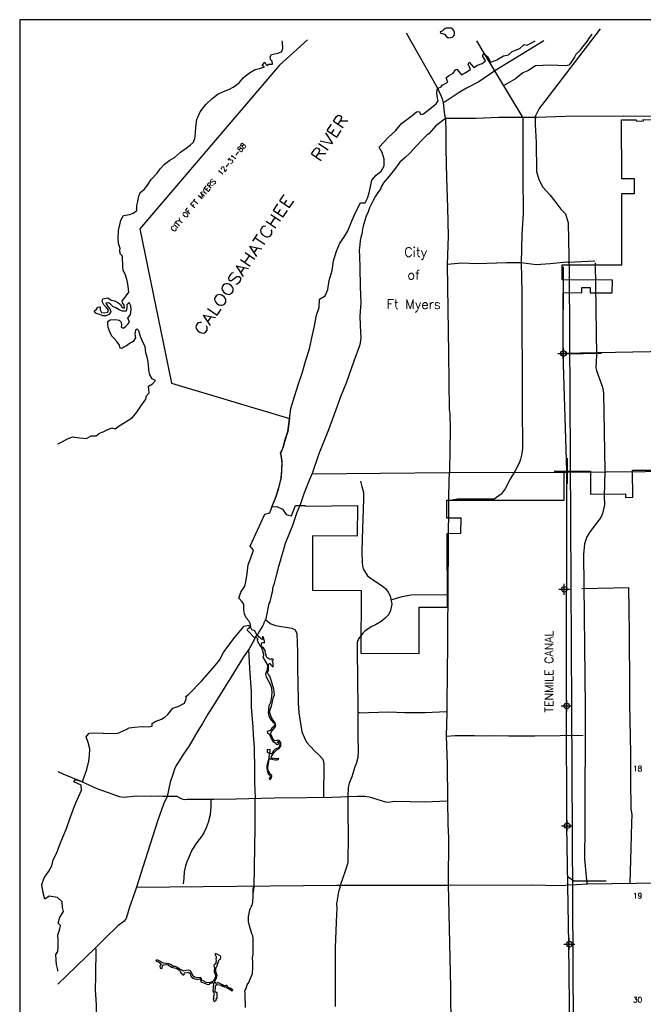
# Model space of a CAD drawing. Extents: x 195802 to 291802, y 776133 to 843814.
# Tile 2 of 4: x 195802 to 223674, y 799811 to 843814. Entities that reach past the tile are written whole.
import ezdxf
from ezdxf.enums import TextEntityAlignment as Align

# ---------------------------------------------------------------- set-up
doc = ezdxf.new("R2010")
doc.units = 0
doc.header["$LTSCALE"] = 800
doc.header["$PDMODE"] = 34
doc.header["$PDSIZE"] = 250
for name, pattern in [('DASHED', [0]), ('PHANTOM', [0]), ('STREAM', [0])]:
    doc.linetypes.add(name, pattern=pattern)
for name, color, linetype in [('6MIROW', 6, 'PHANTOM'), ('BORDER', 1, 'CONTINUOUS'), ('CITY', 14, 'DASHED'), ('MAJROADS', 9, 'CONTINUOUS'), ('RR', 13, 'CONTINUOUS'), ('SEC', 2, 'CONTINUOUS'), ('TEXT', 7, 'CONTINUOUS'), ('TRUNKS', 5, 'STREAM'), ('TSHIPS', 7, 'CONTINUOUS'), ('WATER', 4, 'CONTINUOUS')]:
    doc.layers.add(name, color=color, linetype=linetype)
doc.styles.get("Standard").update_dxf_attribs({"font": 'ROMANT'})

# ---------------------------------------------------------------- blocks, each defined once
blk = doc.blocks.new('TWNSHP')
at = {"layer": 'TSHIPS', "color": 0}
for p, q in [((0, 580), (0, -580)), ((-580, 0), (580, 0))]:
    blk.add_line(p, q, dxfattribs=at)

msp = doc.modelspace()

# ---------------------------------------------------------------- linework, layer by layer
at = {"layer": 'BORDER', "color": 0}
msp.add_lwpolyline([(195802, 780814), (291802, 780814), (291802, 843814), (195802, 843814)], close=True, dxfattribs=at)
at = {"layer": 'CITY', "color": 0}
for points in [[(208659, 842920), (207417, 841786), (201178, 834467), (202594, 827570), (207856, 825995), (207790, 825407), (207642, 824955), (207581, 824717), (207483, 824506), (207464, 824406), (207487, 824313), (207525, 824060), (207491, 823349), (207348, 822817), (207249, 822495), (207135, 822186), (207057, 822041), (207301, 822058), (207546, 821937), (207709, 821707), (207945, 821636), (208122, 822105), (208564, 822105), (208583, 822076), (210897, 822103), (210892, 820733), (208888, 820747), (208889, 818315), (211064, 818297), (211056, 815500), (213663, 815481), (213661, 817553), (214917, 817566), (214908, 820851), (215522, 820860), (215532, 821530), (214899, 821541), (214899, 822339), (220143, 822343), (220142, 823630), (221315, 823639), (221320, 822611), (222876, 822619), (222876, 822466), (223202, 822473), (223192, 823684), (225534, 823682)], [(225546, 828994), (220092, 828895), (220088, 831607), (220925, 831621), (220930, 831844), (221299, 831847), (221297, 831607), (222289, 831607), (222291, 832176), (220051, 832184), (220051, 832861), (222720, 832862), (222718, 836039), (223273, 836046), (223276, 836695), (222710, 836701), (222705, 839341), (223354, 839340), (223363, 839286), (223681, 839290), (223661, 839349), (224690, 839340)]]:
    msp.add_lwpolyline(points, dxfattribs=at)
at = {"layer": 'MAJROADS', "color": 0}
for points in [[(213078, 843232), (214455, 840789), (214637, 840394), (214686, 840276), (214735, 840100), (214790, 839563), (214839, 839395), (214842, 838742), (214854, 838038), (214877, 836739), (214918, 835415), (214959, 834141), (214930, 833722), (214907, 832876), (214962, 828896), (214993, 826398), (215026, 826214), (215045, 825485), (215030, 824588), (215015, 823642), (214987, 823307), (214963, 822310), (214942, 818388), (214918, 816311), (214922, 815632), (214908, 814911), (214893, 812934), (214893, 812859), (214868, 811795), (214909, 810563), (214922, 808929), (214931, 807856), (214960, 807253), (214945, 805175), (215017, 802543), (215053, 800565), (215064, 798655)], [(221372, 843171), (221341, 843118), (221257, 843002), (221147, 842843), (220986, 842643), (220825, 842427), (220665, 842260), (220597, 842135), (220427, 841868), (220351, 841777), (220192, 841753), (219505, 841783), (218859, 841754), (218506, 841530), (218296, 841440), (217958, 841174), (217445, 840876)], [(219227, 842874), (217041, 841524), (216326, 841043), (215770, 840754), (215451, 840564), (214869, 840166), (214735, 840100)], [(216219, 842874), (216550, 842317), (218293, 839424), (218294, 836841), (218298, 835165), (218240, 834210), (218214, 832954), (218238, 831638), (218258, 826543), (218278, 824666), (218250, 824407), (218182, 824172), (218122, 823989), (217943, 823655), (217739, 823304), (217501, 822845), (217324, 822604), (217012, 822388), (215370, 822392), (214963, 822310)], [(214839, 839395), (214407, 839072), (214086, 838714), (214001, 838648), (213799, 838456), (213529, 838165), (213275, 837882), (213014, 837641), (212794, 837441), (212549, 837116), (212320, 836825), (212134, 836608), (212067, 836517), (211957, 836350), (211922, 836233), (211812, 836091), (211710, 835924), (211600, 835732), (211515, 835557), (211438, 835407), (211378, 835231), (211293, 835031), (211216, 834797), (211156, 834588), (211130, 834462), (211104, 834312), (211078, 834186), (211052, 834086), (211025, 833943), (211007, 833759), (210980, 833508), (210987, 833248), (211000, 832737), (211019, 831890), (211055, 831153), (211009, 830583), (211023, 830148), (211044, 829586), (211025, 829377), (210991, 829243), (210743, 828549), (210409, 827621), (210144, 826953), (209939, 826376), (209606, 825491), (209179, 824413), (208879, 823535), (208751, 823268), (208503, 822624), (208358, 822181), (208187, 821797), (207990, 821204), (207666, 820410), (207580, 820084), (207503, 819841), (207442, 819616), (207373, 819382), (207253, 818922), (207175, 818612), (207106, 818386), (207097, 818294), (207045, 818060), (206985, 817792), (206934, 817717), (206803, 817031), (206744, 816923), (206718, 816864), (206709, 816822), (206667, 816739), (206506, 816472), (206455, 816372), (206362, 816263), (206268, 816071), (206056, 815704), (205810, 815337), (205234, 814420), (204945, 813936), (204521, 813269), (204207, 812777), (203970, 812359), (203758, 812034), (203376, 811358), (203113, 810975), (202884, 810624), (202800, 810483), (202723, 810324), (202680, 810173), (202534, 809739), (202395, 809095), (202225, 808752), (201977, 808034), (201403, 806261), (201025, 805049), (200837, 804523), (200717, 804155), (200562, 803645), (200469, 803520), (200183, 803321), (199625, 802763), (199195, 802331), (197500, 800714)], [(245084, 834470), (244800, 834598), (244524, 834667), (241248, 835881), (237513, 837291), (231228, 839408), (230651, 839571), (230341, 839565), (225405, 839493), (222791, 839495), (220177, 839481), (218911, 839441), (218911, 839441), (217219, 839445), (216196, 839402), (215258, 839401), (214839, 839395)], [(221508, 833029), (220317, 832963), (220259, 832980), (219513, 832910), (218892, 832856), (218214, 832954), (217552, 832942), (216245, 832901), (215558, 832940), (214907, 832876)], [(221528, 832948), (221582, 828818), (221556, 828259), (221587, 828137), (221847, 827387), (221898, 827132), (221959, 823650), (221929, 822499), (221935, 822126), (221857, 821743), (221773, 821564), (221579, 821308), (221301, 820943), (221147, 820695), (221048, 820386), (220995, 819917), (221071, 813091), (221053, 807739), (221048, 806316), (221153, 805208)], [(239660, 829126), (237457, 829120), (234803, 829119), (233653, 829063), (233231, 829009), (232918, 828901), (232310, 828621), (231897, 828296), (227549, 824271), (227303, 824083), (227108, 823981), (226597, 823779), (226362, 823725), (225508, 823624), (220257, 823576), (214987, 823563), (208874, 823508)], [(211040, 823186), (211089, 822948), (211168, 822677), (211161, 822397), (211113, 820595), (211101, 820020), (211103, 819566), (211123, 819388), (211160, 819267), (211346, 818964), (211525, 818828), (212007, 818511), (212148, 818396), (212274, 818233), (212354, 818064), (212439, 817688), (212380, 817414), (212284, 817221), (212132, 817065), (211953, 816915), (211704, 816776), (211509, 816682), (211223, 816485), (211142, 816396), (210952, 816148), (210892, 815985), (210887, 815643), (210922, 813052), (210915, 811787), (210925, 811158), (210916, 810844), (210841, 810561), (210778, 810416), (210641, 809977), (210534, 809699), (210482, 809487), (210462, 809106), (210461, 808408), (210478, 807331), (210473, 806194), (210453, 806089), (210384, 805845), (210211, 805380), (210162, 805210), (210096, 804990), (210050, 804830), (210001, 804573), (209966, 804307), (209970, 804075), (209954, 803833), (209907, 802355), (209907, 799718)], [(212451, 817899), (212900, 818041), (213280, 818109), (214923, 818126)], [(220933, 818393), (220941, 818393), (223019, 818437), (223038, 816392), (223053, 813936), (223056, 813224), (223099, 811028), (223107, 809813), (223123, 808556), (223154, 808271), (223143, 807919), (223118, 806788), (223073, 805222)], [(206766, 817016), (207000, 816832), (207235, 816735), (207961, 816624), (208110, 816553), (208188, 816384), (208224, 815548), (208225, 815058), (208215, 814683), (208235, 814293), (208251, 813273), (208278, 812837), (208411, 811985), (208509, 811756), (208622, 811533), (208998, 811127), (209174, 810966), (209348, 810768), (209388, 810568), (209377, 809069)], [(206031, 815676), (206075, 814838), (206151, 813765), (206154, 813095), (206223, 812214), (206237, 811854), (206275, 811267), (206301, 810287), (206297, 809742), (206333, 809030)], [(210954, 812869), (210945, 812836), (212286, 812876), (213015, 812854), (213920, 812856), (214876, 812899)], [(214868, 811795), (215270, 811824), (216125, 811817), (216476, 811815), (216988, 811819), (217658, 811806), (218823, 811806), (219954, 811823), (220993, 811832)], [(197500, 810214), (197728, 810117), (198530, 809776), (199248, 809460), (199958, 809195), (200242, 809101), (200477, 809074), (201030, 809128), (201675, 809107), (201985, 809121), (202195, 809111), (202521, 809109), (202723, 809107), (202831, 809106), (202932, 809055), (203048, 808996), (203157, 808970), (203291, 808985), (203568, 808983), (204473, 808977), (205478, 808994), (207179, 809032), (208638, 809046), (209760, 809062), (210900, 809112), (211235, 809110), (211428, 809083), (211771, 808972), (212147, 808852), (212264, 808851), (212566, 808882), (213915, 808863), (214921, 808898)], [(204339, 808978), (204345, 808651), (204317, 808274), (204222, 807939), (204136, 807697), (204034, 807480), (203924, 807313), (203712, 807038), (203500, 806696), (203372, 806413), (203279, 806179), (203219, 805995), (203149, 805727), (203131, 805451), (203104, 805200)], [(206243, 804751), (206276, 805068), (206320, 807716), (206333, 809030)], [(225526, 805241), (221175, 805179), (220681, 805144), (220295, 805132), (220103, 805112), (219301, 805119), (218736, 805134), (214975, 805123), (209970, 805116), (201018, 805030)], [(205896, 799667), (205883, 800220), (205875, 800312), (205867, 800396), (205885, 800446), (205919, 800513), (205970, 800680), (206038, 800789), (206106, 800939), (206174, 801106), (206208, 801190), (206227, 801458), (206229, 801684), (206214, 801885), (206232, 802053), (206234, 802363), (206235, 802547), (206237, 802740), (206221, 802874), (206180, 802966), (206123, 803168), (206073, 803311), (206033, 803512), (206026, 803730), (206061, 803872), (206070, 803973), (206096, 804081), (206147, 804173), (206198, 804248), (206224, 804382), (206234, 804634), (206243, 804751), (206236, 804910), (206245, 805069)], [(199210, 802284), (199185, 801090), (199172, 800453), (199217, 799783), (199212, 798023), (199255, 797143), (199227, 796724), (199217, 796456), (199257, 796238), (199290, 796121), (199348, 796045), (199414, 795969), (199489, 795910), (199597, 795825)]]:
    msp.add_lwpolyline(points, dxfattribs=at)
at = {"layer": 'RR', "color": 0}
msp.add_lwpolyline([(221740, 843398), (219270, 840169), (219012, 839841), (218847, 839486), (218833, 839127), (218884, 838323), (218898, 837032), (219007, 836670), (219188, 836328), (219497, 835987), (219717, 835709), (219990, 835348), (220202, 835142), (220311, 834732), (220362, 832480), (220465, 813086), (220564, 793119), (220592, 792723), (220664, 792315), (220836, 791935), (221047, 791579), (227196, 781881)], dxfattribs=at)
at = {"layer": 'SEC', "color": 0}
for p in [(220108, 828898), (220143, 818358), (220249, 813146), (220270, 807792), (220367, 802496)]:
    msp.add_point(p, dxfattribs=at)
at = {"layer": 'TRUNKS', "color": 0}
msp.add_line((220211, 828880), (221800, 828904), dxfattribs=at)
at = {"layer": 'TRUNKS', "color": 0, "linetype": 'STREAM'}
msp.add_lwpolyline([(220099, 832770), (220078, 828898), (220234, 823644), (220219, 813146), (220240, 807792), (220337, 802496), (220392, 797167), (220447, 791896), (220454, 789283), (220557, 788969), (220636, 788850), (220688, 788575), (220688, 788364), (220636, 788154), (220516, 787994), (220436, 787717), (220458, 787495), (220460, 786517), (220465, 781474)], dxfattribs=at)
at = {"layer": 'TRUNKS', "color": 0}
msp.add_lwpolyline([(220312, 805502), (220567, 805332), (222016, 805331)], dxfattribs=at)
at = {"layer": 'WATER', "color": 0}
for points in [[(215091, 843439), (214982, 843431), (214882, 843432), (214815, 843416), (214739, 843358), (214680, 843308), (214588, 843275), (214604, 843216), (214704, 843190), (214796, 843156), (214863, 843072), (214946, 843004), (215063, 843012), (215147, 843028), (215206, 843095), (215240, 843136), (215241, 843245), (215208, 843329), (215158, 843388)], [(201889, 801755), (202050, 801681), (202105, 801638), (202118, 801618), (202094, 801581), (202064, 801502), (202082, 801448), (202095, 801422), (202143, 801409), (202158, 801417), (202178, 801509), (202201, 801566), (202214, 801579), (202358, 801595), (202444, 801578), (202592, 801469), (202778, 801424), (202826, 801404), (202944, 801333), (202993, 801241), (203034, 801176), (203063, 801154), (203089, 801132), (203141, 801135), (203163, 801172), (203152, 801198), (203172, 801213), (203200, 801222), (203287, 801229), (203357, 801247), (203383, 801220), (203418, 801188), (203473, 801051), (203552, 800977), (203618, 800944), (203703, 800931), (203784, 800936), (203836, 800953), (203862, 800951), (203882, 800908), (203900, 800851), (203904, 800818), (203933, 800799), (204033, 800773), (204171, 800710), (204219, 800695), (204284, 800715), (204326, 800752), (204387, 800772), (204420, 800781), (204468, 800757), (204440, 800405), (204462, 800349), (204478, 800294), (204500, 800235), (204476, 800202), (204470, 800159), (204444, 800135), (204479, 800089), (204472, 800065), (204453, 800036), (204459, 800002), (204472, 799960), (204499, 799941), (204523, 799952), (204558, 799960), (204581, 799995), (204579, 800030), (204614, 800065), (204631, 800089), (204635, 800316), (204628, 800343), (204583, 800340), (204534, 800351), (204549, 800650), (204616, 800701), (204721, 800675), (204800, 800660), (204876, 800618), (204948, 800597), (205018, 800593), (205305, 800415), (205327, 800445), (205305, 800476), (205241, 800519), (205219, 800537), (205178, 800534), (205143, 800525), (205112, 800573), (205090, 800621), (205068, 800639), (205040, 800658), (205038, 800663), (204968, 800638), (204918, 800647), (204863, 800688), (204776, 800727), (204684, 800777), (204666, 800779), (204629, 800751), (204583, 800738), (204533, 800777), (204509, 800820), (204539, 800866), (204591, 800973), (204626, 801100), (204597, 801174), (204575, 801266), (204566, 801381), (204586, 801445), (204622, 801526), (204642, 801598), (204672, 801683), (204696, 801762), (204722, 801819), (204772, 801825), (204791, 801911), (204776, 801982), (204708, 802008), (204636, 802037), (204588, 802067), (204542, 802065), (204536, 802014), (204573, 801982), (204586, 801947), (204584, 801866), (204571, 801825), (204580, 801766), (204567, 801694), (204565, 801630), (204498, 801573), (204485, 801534), (204511, 801458), (204509, 801410), (204499, 801325), (204494, 801252), (204530, 801194), (204545, 801152), (204556, 801069), (204541, 800988), (204489, 800914), (204463, 800846), (204426, 800827), (204354, 800796), (204273, 800774), (204134, 800780), (204033, 800845), (203967, 800871), (203939, 800884), (203926, 800943), (203902, 800995), (203899, 801015), (203825, 800997), (203696, 801008), (203618, 801020), (203561, 801068), (203523, 801140), (203501, 801208), (203451, 801284), (203427, 801312), (203359, 801334), (203246, 801316), (203115, 801294), (203043, 801329), (202927, 801398), (202824, 801474), (202745, 801496), (202666, 801506), (202559, 801587), (202465, 801624), (202229, 801649), (201971, 801781), (201921, 801790), (201891, 801768)]]:
    msp.add_lwpolyline(points, close=True, dxfattribs=at)
for points in [[(197500, 801299), (197511, 801347), (197453, 801590), (197429, 801783), (197414, 802043), (197507, 802176), (197516, 802369), (197526, 802645), (197503, 802922), (197579, 803122), (197630, 803331), (197522, 803432), (197599, 803708), (197760, 803958), (197710, 804135), (197695, 804394), (197487, 804580), (197119, 804649), (196925, 804507), (196851, 804792), (196795, 805170), (196889, 805462), (197100, 805754), (197243, 805996), (197295, 806272), (197447, 806548), (197592, 806949), (197736, 807283), (197897, 807667), (198042, 808093), (198212, 808553), (198331, 808845), (198450, 809113), (198568, 809388), (198553, 809606), (198219, 809759), (198295, 809859), (198612, 809756), (198681, 809982), (198808, 810300), (198894, 810684), (198929, 810927), (198930, 811228), (198856, 811505), (198766, 811757), (198901, 811924), (199152, 811939), (199529, 811928), (200157, 811908), (200568, 812090), (200702, 812173), (200928, 812189), (201280, 812220), (201557, 812210), (201724, 812234), (201717, 812360), (201859, 812443), (202136, 812559), (202288, 812650), (202422, 812767), (202650, 813042), (202918, 813132), (203162, 813265), (203264, 813490), (203230, 813566), (203365, 813666), (203921, 814257), (204544, 814949), (204730, 815190), (204908, 815533), (205102, 815808), (205431, 816233), (205835, 816717), (206028, 816749), (206040, 816724), (206053, 816658), (206054, 816619), (205960, 816566), (205967, 816527), (206050, 816453), (206295, 816194), (206356, 816238), (206439, 816144), (206420, 816101), (206427, 816037), (206556, 815831), (206615, 815750), (206690, 815521), (206702, 815392), (206673, 815322), (206871, 814967), (206865, 814755), (206785, 814572), (206798, 814502), (206818, 814445), (206992, 814123), (207060, 813944), (207067, 813712), (207044, 813470), (207012, 813302), (206942, 813149), (206919, 812981), (206909, 812821), (206942, 812710), (206992, 812566), (207128, 812399), (207168, 812388), (207200, 812346), (207209, 812290), (207175, 812242), (207074, 812147), (206998, 812051), (206865, 812007), (206874, 811931), (206964, 811881), (207019, 811752), (207078, 811632), (207135, 811556), (207221, 811491), (207267, 811434), (207302, 811415), (207363, 811430), (207363, 811474), (207330, 811517), (207343, 811552), (207356, 811563), (207378, 811546), (207426, 811509), (207426, 811404), (207405, 811317), (207335, 811262), (207213, 811211), (207145, 811139), (207095, 811058), (207072, 811010), (207021, 810999), (206973, 811023), (206995, 811084), (206997, 811149), (207001, 811200), (206868, 811186), (206860, 811081), (206929, 811068), (206947, 811005), (206930, 810831), (206909, 810697), (206846, 810466), (206847, 810343), (206875, 810213), (206911, 810106), (206976, 810036), (206992, 810003), (206983, 809953), (206953, 809903), (206970, 809872), (207001, 809864), (207060, 809929), (207075, 809988), (207070, 810036), (207007, 810082), (206948, 810178), (206897, 810282), (206899, 810387), (206931, 810682), (206952, 810750), (206978, 810778), (207046, 810774), (207138, 810753), (207223, 810731), (207273, 810736), (207347, 810753), (207380, 810760), (207367, 810790), (207291, 810779), (207072, 810809), (207039, 810844), (207046, 810872), (207081, 810929), (207163, 811043), (207248, 811144), (207300, 811188), (207403, 811242), (207457, 811336), (207483, 811426), (207456, 811529), (207415, 811585), (207391, 811609), (207314, 811596), (207205, 811582), (207166, 811617), (207115, 811693), (207029, 811881), (207034, 811979), (207127, 812099), (207218, 812200), (207247, 812266), (207216, 812375), (207174, 812442), (207113, 812521), (207042, 812660), (206998, 812798), (206967, 812891), (206991, 812985), (207052, 813132), (207086, 813276), (207133, 813492), (207190, 813650), (207167, 813894), (207090, 814145), (207041, 814295), (206980, 814472), (206918, 814546), (206883, 814633), (206918, 814736), (206926, 814845), (206924, 814941), (206943, 814998), (206958, 815039), (206984, 815044), (207022, 814989), (207085, 814924), (207124, 814894), (207135, 814896), (207133, 815071), (207091, 815162), (207128, 815197), (207128, 815239), (207062, 815249), (207030, 815219), (206964, 815240), (206887, 815279), (206837, 815342), (206813, 815417), (206784, 815497), (206767, 815556), (206788, 815598), (206707, 815709), (206598, 815811), (206613, 815909), (206625, 815962), (206669, 815982), (206735, 815980), (206763, 815982), (206741, 816038), (206677, 816235), (206642, 816237), (206647, 816204), (206649, 816163), (206656, 816126), (206618, 816110), (206583, 816154), (206511, 816223), (206448, 816295), (206356, 816417), (206290, 816515), (206211, 816532), (206154, 816593), (206130, 816680), (206108, 816825), (206042, 816947), (205929, 817076), (205855, 817261), (205823, 817445), (205824, 817680), (205749, 817797), (205591, 817957), (205685, 818225), (205862, 818500), (205913, 818692), (205974, 819060), (206010, 819445), (206137, 819763), (206256, 820106), (206098, 820282), (206759, 821719), (206985, 821768), (207037, 821935), (207122, 822152), (207215, 822395), (207275, 822570), (207377, 822913), (207488, 823314), (207515, 823682), (207534, 823992), (207502, 824252), (207452, 824453), (207562, 824645), (207657, 825013), (207793, 825414), (207855, 825983), (207916, 826443), (208086, 826978), (208265, 827547), (208435, 828065), (208589, 828592), (208751, 829110), (208863, 829603), (208957, 830063), (209061, 830615), (209180, 830950), (209207, 831318), (209459, 831476), (209570, 831760), (209630, 832153), (209767, 832604), (209820, 833031), (209964, 833466), (210117, 833833), (210294, 834084), (210446, 834351), (210540, 834559), (210667, 834860), (210820, 835228), (211031, 835629), (211241, 835627), (211342, 835836), (211419, 836070), (211487, 836346), (211539, 836639), (211733, 836872), (211960, 837047), (212087, 837281), (212089, 837582), (212007, 837876), (211866, 838119), (212287, 838561), (212598, 838852), (212860, 839169), (213339, 839534), (213532, 839701), (213650, 839709), (213733, 839574), (213850, 839599), (214422, 840056), (214506, 840181), (214474, 840307), (214441, 840533), (214459, 840684), (214510, 840751), (214636, 840808), (214686, 840884), (214770, 840933), (214938, 841024), (214864, 841209), (214965, 841301), (215175, 841417), (215284, 841567), (215343, 841608), (215551, 841348), (215677, 841431), (215946, 841588), (215839, 841823), (215898, 841915), (216097, 841671), (216265, 841779), (216467, 841862), (216618, 841978), (216485, 842205), (216553, 842297), (216736, 842137), (216827, 841935), (216903, 841935), (217121, 842017), (217432, 842191), (217650, 842249), (217818, 842390), (217961, 842456), (218162, 842531), (218355, 842705), (218489, 842671), (218682, 842779), (218838, 842874)], [(197500, 824864), (197647, 824923), (197908, 825072), (198160, 825171), (198478, 825127), (198646, 825109), (198788, 825099), (198990, 825215), (199216, 825214), (199367, 825330), (199535, 825396), (199678, 825470), (199922, 825578), (200064, 825535), (200249, 825668), (200510, 825833), (200846, 826032), (201041, 826274), (201218, 826541), (201447, 826857), (201473, 827008), (201591, 827141), (201560, 827443), (201744, 827534), (201871, 827692), (201729, 827760), (201613, 827937), (201573, 828155), (201558, 828415), (201509, 828675), (201444, 828926), (201404, 829203), (201305, 829405), (201206, 829657), (201124, 829909), (201032, 830001), (200973, 829943), (200955, 829759), (200971, 829600), (200869, 829433), (200701, 829325), (200575, 829242), (200457, 829184), (200373, 829118), (200289, 829135), (200265, 829261), (200149, 829429), (200024, 829564), (199916, 829665), (199825, 829867), (199759, 830052), (199736, 830236), (199745, 830328), (199845, 830395), (200080, 830410), (200247, 830384), (200339, 830291), (200355, 830182), (200338, 830073), (200438, 830030), (200539, 830122), (200640, 830205), (200708, 830297), (200642, 830473), (200752, 830631), (200787, 830849), (200763, 831033), (200688, 831168), (200596, 831068), (200586, 830934), (200560, 830784), (200393, 830793), (200242, 830844), (200092, 830929), (199958, 830989), (199867, 831106), (199775, 831157), (199658, 831150), (199741, 830990), (199824, 830889), (199881, 830763), (199788, 830638), (199671, 830580), (199512, 830581), (199386, 830632), (199261, 830675), (199203, 830701), (199128, 830785), (199229, 830876), (199297, 830968), (199405, 830976), (199405, 830850), (199462, 830732), (199613, 830706), (199747, 830739), (199765, 830839), (199665, 830965), (199557, 831067), (199482, 831218), (199517, 831335), (199743, 831384), (199885, 831274), (200044, 831248), (200194, 831171), (200311, 831078), (200385, 830944), (200486, 830926), (200478, 831052), (200404, 831162), (200387, 831254), (200472, 831354), (200556, 831470), (200675, 831637), (200651, 831905), (200611, 832157), (200521, 832442), (200422, 832602), (200406, 832753), (200392, 833239), (200293, 833357), (200277, 833516), (200286, 833591), (200220, 833810), (200205, 834069), (200224, 834396), (200276, 834639), (200320, 834856), (200438, 835056), (200715, 835105), (200874, 835171), (201034, 835287), (201044, 835505), (201079, 835689), (201114, 835889), (201182, 836090), (201384, 836239), (201537, 836456), (201680, 836665), (201950, 836948), (202086, 837148), (202280, 837356), (202507, 837530), (202717, 837654), (202995, 837887), (203248, 838070), (203416, 838203), (203576, 838335), (203628, 838503), (203663, 838745), (203681, 839005), (203717, 839348), (203862, 839699), (204115, 840024), (204410, 840290), (204663, 840489), (204907, 840605), (205175, 840704), (205344, 840803), (205605, 840994), (205799, 841236), (206077, 841435), (206329, 841584), (206522, 841633), (206749, 841707), (206632, 841766), (206758, 841908), (206816, 841790), (206883, 841764), (206917, 841831), (207101, 841821), (207085, 841956), (207010, 842031), (207003, 842157), (207062, 842257), (207196, 842290), (207356, 842322), (207524, 842388), (207558, 842522), (207543, 842807), (207539, 842874)]]:
    msp.add_lwpolyline(points, dxfattribs=at)

# ---------------------------------------------------------------- block references
at = {"layer": 'TSHIPS', "color": 0}
msp.add_blockref('TWNSHP', (220264, 823644), dxfattribs=at)

# ---------------------------------------------------------------- texts
at = {"layer": '6MIROW', "color": 0}
for s, p in [('City', (213502, 833220)), ('of', (213410, 832199)), ('Ft Myers', (213410, 830888))]:
    msp.add_text(s, height=420, dxfattribs=at).set_placement(p, align=Align.CENTER)
at = {"layer": 'CITY', "color": 0}
msp.add_text('CITY OF FT MYERS  12-31-88', height=240, rotation=50, dxfattribs=at).set_placement((202706, 834314))
at = {"layer": 'TEXT', "color": 0}
msp.add_text('TENMILE CANAL', height=360, rotation=90, dxfattribs=at).set_placement((219638, 812851))
for s, p in [('18', (223214, 810224)), ('19', (223214, 804543)), ('30', (223214, 799895))]:
    msp.add_text(s, height=240, dxfattribs=at).set_placement(p)
at = {"layer": 'WATER', "color": 0}
msp.add_text('CALOOSAHATCHEE   RIVER', height=523.8, rotation=56.1, dxfattribs=at).set_placement((203984, 829657), (210509, 839367), align=Align.ALIGNED)

doc.saveas('drawing.dxf')
